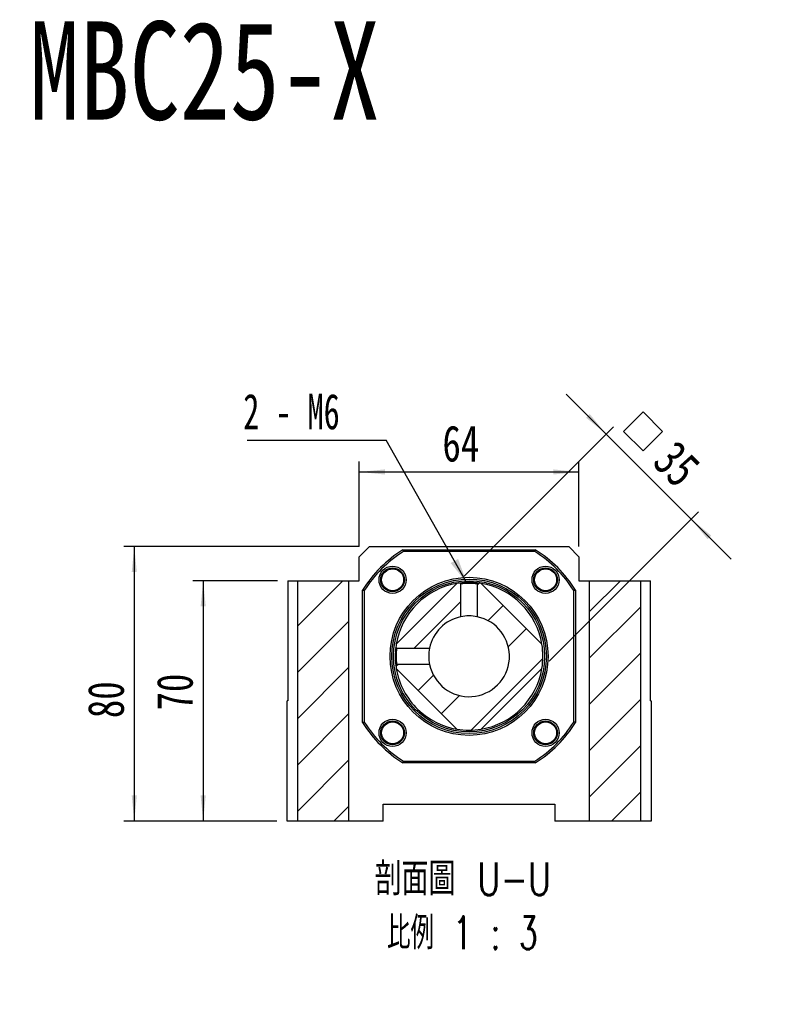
# Model space of a CAD drawing. Header units: millimetres. Extents: x 42 to 268, y 16 to 190.
# Tile 3 of 4: x 122 to 195, y 94 to 190. Entities that reach past the tile are written whole.
import ezdxf

# ---------------------------------------------------------------- set-up
doc = ezdxf.new("R2010")
doc.units = ezdxf.units.MM
doc.layers.add('FORMAT', color=7, linetype='Continuous')
doc.styles.add('SLDTEXTSTYLE0', font='TXT', dxfattribs={"width": 0.75})
doc.styles.add('SLDTEXTSTYLE3', font='TXT', dxfattribs={"width": 0.666667})
doc.styles.add('SLDTEXTSTYLE4', font='TXT', dxfattribs={"width": 0.75, "bigfont": 'bigfont'})
doc.styles.add('SLDTEXTSTYLE5', font='TXT', dxfattribs={"width": 0.65625, "bigfont": 'bigfont'})
doc.dimstyles.new('SLDDIMSTYLE2', dxfattribs={"dimtxt": 0.18, "dimasz": 2.5, "dimexe": 0, "dimexo": 0.0625, "dimgap": 0, "dimtad": 0, "dimtih": 1, "dimtoh": 1, "dimdec": 0, "dimrnd": 1e-09, "dimzin": 0, "dimdsep": 46, "dimtxsty": 'Standard', "dimsah": 1, "dimcen": 0.09, "dimadec": 0, "dimazin": 0, "dimtfac": 2.5, "dimtdec": 0, "dimtofl": 0, "dimtmove": 0, "dimatfit": 3, "dimfxl": 0, "dimfrac": 2, "dimtolj": 1, "dimtzin": 0, "dimarcsym": 0})
doc.dimstyles.new('SLDDIMSTYLE3', dxfattribs={"dimtxt": 3.5, "dimasz": 2.5, "dimexe": 0, "dimexo": 0.0625, "dimgap": 0.875, "dimtad": 1, "dimlfac": 3, "dimrnd": 1e-09, "dimzin": 12, "dimdsep": 46, "dimtxsty": 'SLDTEXTSTYLE0', "dimsah": 1, "dimcen": 0.09, "dimadec": 0, "dimazin": 3, "dimtfac": 1, "dimtmove": 0, "dimatfit": 0, "dimfxl": 0, "dimfrac": 2, "dimtolj": 1, "dimtzin": 12, "dimarcsym": 0})
doc.dimstyles.new('SLDDIMSTYLE4', dxfattribs={"dimtxt": 3.5, "dimasz": 2.5, "dimexe": 0, "dimexo": 0.0625, "dimgap": 0.875, "dimtad": 1, "dimlfac": 3, "dimrnd": 1e-09, "dimzin": 12, "dimdsep": 46, "dimtxsty": 'SLDTEXTSTYLE0', "dimsah": 1, "dimcen": 0.09, "dimadec": 0, "dimazin": 3, "dimtfac": 1, "dimtofl": 0, "dimtmove": 0, "dimatfit": 3, "dimfxl": 0, "dimfrac": 2, "dimtolj": 1, "dimtzin": 12, "dimarcsym": 0})
doc.dimstyles.new('SLDDIMSTYLE5', dxfattribs={"dimtxt": 3.5, "dimasz": 2.5, "dimexe": 0, "dimexo": 0.0625, "dimgap": 0.875, "dimtad": 0, "dimtih": 1, "dimtoh": 1, "dimdec": 6, "dimlfac": 3, "dimrnd": 1e-09, "dimzin": 12, "dimdsep": 46, "dimtxsty": 'SLDTEXTSTYLE0', "dimblk1": 'NONE', "dimsah": 1, "dimcen": 0, "dimadec": 0, "dimazin": 3, "dimtfac": 1, "dimtmove": 0, "dimatfit": 3, "dimldrblk": 'NONE', "dimfxl": 0, "dimfrac": 2, "dimtolj": 1, "dimtzin": 12, "dimarcsym": 0})

# ---------------------------------------------------------------- blocks, each defined once
blk = doc.blocks.new('SW_SYMBOL_HOLE_SPOT')
at = {"layer": 'FORMAT', "color": 0}
for p, q in [((0, 875), (0, 75)), ((1600, 75), (1600, 875)), ((0, 75), (1600, 75))]:
    blk.add_line(p, q, dxfattribs=at)
blk = doc.blocks.new('_D_7')
at = {"layer": 'FORMAT'}
for p, q in [((79.62, 135.744), (79.064, 130.105)), ((79.064, 130.105), (75.635, 95.317)), ((75.635, 95.317), (42.344, 95.317))]:
    blk.add_line(p, q, dxfattribs=at)
blk.add_solid([(79.064, 130.105), (78.57, 127.642), (79.068, 127.593)], dxfattribs=at)
at = {"layer": 'FORMAT', "xscale": 0.004470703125, "yscale": 0.004470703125, "zscale": 0.004470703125}
blk.add_blockref('SW_SYMBOL_HOLE_SPOT', (46.955, 95.802), dxfattribs=at)
at = {"layer": 'FORMAT', "char_height": 3.5, "attachment_point": 1}
for s, insert, style in [('%%c', (42.344, 105.438), 'SLDTEXTSTYLE0'), ('11 \\M+18AAE\\M+19153\\M+18AD1\\M+190FA', (48.935, 105.492), 'SLDTEXTSTYLE4'), ('%%c', (56.4, 99.829), 'SLDTEXTSTYLE0'), ('17', (62.991, 99.882), 'SLDTEXTSTYLE0')]:
    blk.add_mtext(s, dxfattribs=dict(at, insert=insert, style=style))
blk = doc.blocks.new('_NONE')
blk = doc.blocks.new('_D_15')
at = {"layer": 'FORMAT', "color": 7}
for p, q in [((146.98, 135.373), (138.773, 135.373)), ((139.773, 135.373), (139.773, 112.039)), ((146.914, 112.039), (138.773, 112.039))]:
    blk.add_line(p, q, dxfattribs=at)
for points in [[(139.773, 135.373), (139.523, 132.873), (140.023, 132.873)], [(139.773, 112.039), (140.023, 114.539), (139.523, 114.539)]]:
    blk.add_solid(points, dxfattribs=at)
at = {"layer": 'FORMAT', "color": 7, "insert": (135.261, 122.786), "char_height": 3.5, "attachment_point": 1, "rotation": 90, "style": 'SLDTEXTSTYLE0'}
blk.add_mtext('70', dxfattribs=at)
blk = doc.blocks.new('_D_16')
at = {"layer": 'FORMAT', "color": 7}
for p, q in [((154.914, 138.706), (132.086, 138.706)), ((133.086, 138.706), (133.086, 112.039)), ((146.914, 112.039), (132.086, 112.039))]:
    blk.add_line(p, q, dxfattribs=at)
for points in [[(133.086, 138.706), (132.836, 136.206), (133.336, 136.206)], [(133.086, 112.039), (133.336, 114.539), (132.836, 114.539)]]:
    blk.add_solid(points, dxfattribs=at)
at = {"layer": 'FORMAT', "color": 7, "insert": (128.574, 122.041), "char_height": 3.5, "attachment_point": 1, "rotation": 90, "style": 'SLDTEXTSTYLE0'}
blk.add_mtext('80', dxfattribs=at)
blk = doc.blocks.new('_D_17')
at = {"layer": 'FORMAT', "color": 7}
for p, q in [((154.914, 138.706), (154.914, 146.926)), ((176.247, 138.706), (176.247, 146.926)), ((154.914, 145.926), (176.247, 145.926))]:
    blk.add_line(p, q, dxfattribs=at)
for points in [[(154.914, 145.926), (157.414, 145.676), (157.414, 146.176)], [(176.247, 145.926), (173.747, 146.176), (173.747, 145.676)]]:
    blk.add_solid(points, dxfattribs=at)
at = {"layer": 'FORMAT', "color": 7, "insert": (162.994, 150.438), "char_height": 3.5, "attachment_point": 1, "style": 'SLDTEXTSTYLE0'}
blk.add_mtext('64', dxfattribs=at)
blk = doc.blocks.new('SW_SYMBOL_MOD_BOX')
at = {"layer": 'FORMAT', "color": 0}
for p, q in [((200, 200), (200, 800)), ((200, 800), (800, 800)), ((800, 800), (800, 200)), ((200, 200), (800, 200))]:
    blk.add_line(p, q, dxfattribs=at)
blk = doc.blocks.new('_D_18')
at = {"layer": 'FORMAT', "color": 7}
for p, q in [((178.888, 149.597), (174.999, 153.486)), ((165.107, 135.815), (179.595, 150.304)), ((178.888, 149.597), (187.138, 141.347)), ((173.356, 127.565), (187.845, 142.054)), ((187.138, 141.347), (191.027, 137.458))]:
    blk.add_line(p, q, dxfattribs=at)
for points in [[(178.888, 149.597), (177.297, 151.541), (176.944, 151.188)], [(187.138, 141.347), (188.729, 139.402), (189.082, 139.756)]]:
    blk.add_solid(points, dxfattribs=at)
at = {"layer": 'FORMAT', "color": 7, "xscale": 0.004470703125, "yscale": 0.004470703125, "zscale": 0.004470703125, "rotation": 315.0000000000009}
blk.add_blockref('SW_SYMBOL_MOD_BOX', (179.305, 149.866), dxfattribs=at)
at = {"layer": 'FORMAT', "color": 7, "insert": (185.726, 149.215), "char_height": 3.5, "attachment_point": 1, "rotation": 315, "style": 'SLDTEXTSTYLE0'}
blk.add_mtext('35', dxfattribs=at)
blk = doc.blocks.new('SW_NOTE_2')
at = {"layer": 'FORMAT', "color": 0, "char_height": 3.175, "attachment_point": 2}
for s, insert, style in [('\\M+19655\\M+196CA\\M+19AA4 U-U', (10.319, 4.093), 'SLDTEXTSTYLE4'), ('\\M+194E4\\M+197E1 1 : 3', (10.268, -1.141), 'SLDTEXTSTYLE5')]:
    blk.add_mtext(s, dxfattribs=dict(at, insert=insert, style=style))
blk = doc.blocks.new('SW_NOTE_3')
at = {"layer": 'FORMAT', "color": 0}
blk.add_line((-13.485, 0), (0, 0), dxfattribs=at)
at = {"layer": 'FORMAT', "color": 0, "insert": (-13.862, 4.515), "char_height": 3.4396, "attachment_point": 1, "style": 'SLDTEXTSTYLE3'}
blk.add_mtext('2 - M6', dxfattribs=at)

msp = doc.modelspace()

# ---------------------------------------------------------------- hatches: boundary and pattern name
at = {"layer": 'FORMAT', "linetype": 'Continuous', "lineweight": 18}
h = msp.add_hatch(dxfattribs=at)
h.set_pattern_fill('ANSI31', color=256, style=0)
h.paths.add_polyline_path([(153.9137191, 135.37252776), (148.9137191, 135.37252776), (148.9137191, 112.03919443), (153.9137191, 112.03919443)], flags=0)
h = msp.add_hatch(dxfattribs=at)
h.set_pattern_fill('ANSI31', color=256, style=0)
edge = h.paths.add_edge_path(flags=0)
edge.add_line((158.51167592, 126.85832516), (164.3995165, 120.97048459))
edge.add_arc((165.58038577, 128.03919443), 7.16666667, 260.5159837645, 279.4840162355)
edge.add_line((166.76125503, 120.97048459), (172.64909561, 126.85832516))
edge.add_arc((165.58038577, 128.03919443), 7.16666667, 350.5159837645, 369.4840162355)
edge.add_line((172.64909561, 129.2200637), (166.76125503, 135.10790428))
edge.add_arc((165.58038577, 128.03919443), 7.16666667, 80.5159837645, 82.955784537)
edge.add_spline(control_points=[(166.4592718, 135.15176573), (166.45147431, 135.14456759), (166.44367995, 135.13725666), (166.43588038, 135.12995131), (166.42808082, 135.12264596), (166.42027606, 135.11534618), (166.41246572, 135.10805236), (166.39684519, 135.09346486), (166.3812024, 135.07890114), (166.36553411, 135.06436496)], knot_values=[0, 0, 0, 0, 0.0000961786, 0.0000961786, 0.0000961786, 0.0001923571, 0.0001923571, 0.0001923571, 0.0003847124, 0.0003847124, 0.0003847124, 0.0003847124], weights=[1, 1, 1, 1, 1, 1, 1, 1, 1, 1], degree=3, periodic=0)
edge.add_line((166.36553411, 135.06436496), (166.36640506, 131.87617911))
edge.add_arc((165.58038577, 128.03919443), 3.91666667, -168.4229356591, 78.4229356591, ccw=False)
edge.add_line((161.74340109, 127.25317513), (158.55474802, 127.25317513))
edge.add_spline(control_points=[(158.55474802, 127.25317513), (158.54067797, 127.2383885), (158.52611404, 127.222746), (158.51152633, 127.20712577), (158.50423255, 127.19931573), (158.4969328, 127.19151127), (158.4896275, 127.18371201), (158.4823222, 127.17591275), (158.47501133, 127.16811871), (158.46769526, 127.16032955)], knot_values=[0, 0, 0, 0, 0.0001923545, 0.0001923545, 0.0001923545, 0.0002885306, 0.0002885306, 0.0002885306, 0.0003847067, 0.0003847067, 0.0003847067, 0.0003847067], weights=[1, 1, 1, 1, 1, 1, 1, 1, 1, 1], degree=3, periodic=0)
edge.add_arc((165.58038577, 128.03919443), 7.16666667, 187.0439308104, 189.4840162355)
h = msp.add_hatch(dxfattribs=at)
h.set_pattern_fill('ANSI31', color=256, style=0)
edge = h.paths.add_edge_path(flags=0)
edge.add_spline(control_points=[(158.46770613, 128.91820417), (158.47502229, 128.91041424), (158.48233326, 128.90261942), (158.48963865, 128.89481938), (158.49694403, 128.88701936), (158.50424383, 128.87921412), (158.51153767, 128.8714033), (158.52612521, 128.85578182), (158.54068894, 128.84013805), (158.55522509, 128.82446873)], knot_values=[0, 0, 0, 0, 0.0000961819, 0.0000961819, 0.0000961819, 0.0001923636, 0.0001923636, 0.0001923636, 0.0003847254, 0.0003847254, 0.0003847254, 0.0003847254], weights=[1, 1, 1, 1, 1, 1, 1, 1, 1, 1], degree=3, periodic=0)
edge.add_line((158.55522509, 128.82446873), (161.74340109, 128.82521373))
edge.add_arc((165.58038577, 128.03919443), 3.91666667, 101.5770643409, 168.4229356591, ccw=False)
edge.add_line((164.79436647, 131.87617911), (164.79436647, 135.06484341))
edge.add_spline(control_points=[(164.79436647, 135.06484341), (164.77956364, 135.07891183), (164.76392292, 135.09347585), (164.74830445, 135.10806364), (164.74049529, 135.11535746), (164.7326917, 135.12265724), (164.72489332, 135.12996258), (164.71709494, 135.13726792), (164.70930177, 135.14457881), (164.70151348, 135.15189491)], knot_values=[0, 0, 0, 0, 0.0001923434, 0.0001923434, 0.0001923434, 0.000288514, 0.000288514, 0.000288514, 0.0003846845, 0.0003846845, 0.0003846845, 0.0003846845], weights=[1, 1, 1, 1, 1, 1, 1, 1, 1, 1], degree=3, periodic=0)
edge.add_arc((165.58038577, 128.03919443), 7.16666667, 97.0439797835, 99.4840162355)
edge.add_line((164.3995165, 135.10790428), (158.51167592, 129.2200637))
edge.add_arc((165.58038577, 128.03919443), 7.16666667, 170.5159837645, 172.954735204)
h = msp.add_hatch(dxfattribs=at)
h.set_pattern_fill('ANSI31', color=256, style=0)
h.paths.add_polyline_path([(182.24705243, 135.37252776), (177.24705243, 135.37252776), (177.24705243, 112.03919443), (182.24705243, 112.03919443)], flags=0)

# ---------------------------------------------------------------- linework, layer by layer
at = {"color": 7, "linetype": 'Continuous', "lineweight": 25}
for p, q in [((155.91371938, 138.7058616), (154.91371859, 137.70586082)), ((155.91371938, 138.7058616), (175.24705215, 138.7058616)), ((176.24705294, 137.70586082), (175.24705215, 138.7058616)), ((154.91371859, 135.37252772), (154.91371859, 137.70586082)), ((159.15776922, 138.3725276), (172.00300231, 138.3725276)), ((171.95524967, 138.20586121), (159.20552186, 138.20586121)), ((176.24705294, 137.70586082), (176.24705294, 135.37252772)), ((147.98038586, 135.37252772), (147.98038586, 123.70586101)), ((147.98038586, 135.37252772), (148.91371885, 135.37252772)), ((148.91371885, 135.37252772), (153.91371905, 135.37252772)), ((148.91371885, 135.37252772), (148.91371885, 112.03919429)), ((153.91371905, 112.03919429), (153.91371905, 135.37252772)), ((153.91371905, 135.37252772), (154.91371859, 135.37252772)), ((158.51167599, 129.22006373), (164.39951647, 135.10790421)), ((164.79436643, 131.87617918), (164.79436643, 135.06484358)), ((166.3664051, 135.06483737), (166.3664051, 131.87617918)), ((166.76125506, 135.10790421), (172.64909555, 129.22006373)), ((176.24705294, 135.37252772), (177.24705248, 135.37252772)), ((177.24705248, 135.37252772), (182.24705268, 135.37252772)), ((177.24705248, 135.37252772), (177.24705248, 112.03919429)), ((182.24705268, 112.03919429), (182.24705268, 135.37252772)), ((182.24705268, 135.37252772), (183.18038567, 135.37252772)), ((183.18038567, 123.70586101), (183.18038567, 135.37252772)), ((155.2470526, 121.61657789), (155.2470526, 134.46181097)), ((155.41371899, 134.41405834), (155.41371899, 121.66433052)), ((175.74705255, 121.66433052), (175.74705255, 134.41405834)), ((175.91371893, 134.46181097), (175.91371893, 121.61657789)), ((158.55475214, 128.82521376), (161.74340102, 128.82521376)), ((161.74340102, 127.2531751), (158.55474779, 127.2531751)), ((164.39951647, 120.97048465), (158.51167599, 126.85832514)), ((172.64909555, 126.85832514), (166.76125506, 120.97048465)), ((147.91371931, 112.03919429), (147.91371931, 123.70586101)), ((147.98038586, 123.70586101), (147.91371931, 123.70586101)), ((183.18038567, 123.70586101), (183.24705222, 123.70586101)), ((183.24705222, 123.70586101), (183.24705222, 112.03919429)), ((172.00300231, 117.70586127), (159.15776922, 117.70586127)), ((159.20552186, 117.87252765), (171.95524967, 117.87252765)), ((157.24705231, 113.70586061), (173.91371922, 113.70586061)), ((157.24705231, 112.03919429), (157.24705231, 113.70586061)), ((173.91371922, 113.70586061), (173.91371922, 112.03919429)), ((148.91371885, 112.03919429), (147.91371931, 112.03919429)), ((153.91371905, 112.03919429), (148.91371885, 112.03919429)), ((157.24705231, 112.03919429), (153.91371905, 112.03919429)), ((177.24705248, 112.03919429), (173.91371922, 112.03919429)), ((182.24705268, 112.03919429), (177.24705248, 112.03919429)), ((183.24705222, 112.03919429), (182.24705268, 112.03919429))]:
    msp.add_line(p, q, dxfattribs=at)
at = {"color": 7, "linetype": 'Continuous', "lineweight": 25, "flags": 128}
for points in [[(165.00278389, 135.18254723), (164.8814385, 135.17169608), (164.70150014, 135.15176578)], [(166.45927178, 135.15176578), (166.36324916, 135.16297394), (165.99832822, 135.19366412)]]:
    msp.add_lwpolyline(points, dxfattribs=at)
at = {"color": 7, "linetype": 'Continuous', "lineweight": 25}
for centre, radius in [((158.15576456, 135.46381563), 1.31666667), ((158.15576456, 135.46381563), 1.15), ((173.00500697, 135.46381563), 1.31666667), ((173.00500697, 135.46381563), 1.15), ((158.15576456, 135.46381563), 1.06666667), ((165.58038577, 128.03919443), 7.66666667), ((173.00500697, 135.46381563), 1.06666667), ((165.58038577, 128.03919443), 7.5), ((165.58038577, 128.03919443), 7.33333333), ((158.15576456, 120.61457323), 1.31666667), ((158.15576456, 120.61457323), 1.15), ((158.15576456, 120.61457323), 1.06666667), ((173.00500697, 120.61457323), 1.31666667), ((173.00500697, 120.61457323), 1.15), ((173.00500697, 120.61457323), 1.06666667)]:
    msp.add_circle(centre, radius, dxfattribs=at)
for centre, radius, start, end in [((165.58038577, 128.03919443), 12.16666667, 121.8627495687, 148.1372504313), ((165.58038577, 128.03919443), 12, 122.0891838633, 147.9108161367), ((165.58038577, 128.03919443), 12, 32.0891838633, 57.9108161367), ((165.58038577, 128.03919443), 12.16666667, 31.8627495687, 58.1372504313), ((165.58038577, 128.03919443), 7.16666667, 99.4840162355, 170.5159837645), ((165.58038577, 128.03919443), 7.16666667, 97.0442119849, 99.4840162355), ((165.58038555, 128.04908863), 7.15680733, 82.9308639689, 97.0691764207), ((179.18926408, 150.57152289), 21.15797352, 226.784689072, 227.1319308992), ((165.58039832, 129.03569702), 6.08002831, 82.5764123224, 97.4237688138), ((151.96315459, 150.58276898), 21.17190121, 312.8638971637, 313.2109358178), ((165.58038577, 128.03919443), 7.16666667, 80.5159837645, 82.955784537), ((165.58038577, 128.03919443), 7.16666667, 9.4840162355, 80.5159837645), ((165.58038577, 128.03919443), 3.91666667, 191.5770643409, 78.4229356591), ((165.58038577, 128.03919443), 3.91666667, 101.5770643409, 168.4229356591), ((165.58043286, 128.04537211), 3.91053702, 78.5177573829, 101.6479990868), ((165.58038577, 128.03919443), 7.16666667, 170.5159837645, 172.954735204), ((165.58038577, 128.03919443), 7.16666667, 350.5159837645, 9.4840162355), ((165.57029378, 128.03919959), 7.15661039, 172.9295397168, 187.0697333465), ((142.99303054, 114.38209099), 21.23120765, 42.8626250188, 43.208705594), ((164.58609506, 128.03921405), 6.08223212, 172.5779399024, 187.4211544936), ((165.56725461, 128.03944348), 3.90362886, 168.368052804, 191.5546081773), ((165.58038577, 128.03919443), 7.16666667, 181.2634275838, 186.9510366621), ((143.02969144, 141.66350316), 21.1819264, 316.7883206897, 317.1351897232), ((165.58038577, 128.03919443), 7.16666667, 187.0441599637, 189.4840162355), ((165.58038577, 128.03919443), 7.16666667, 189.4840162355, 226.1462626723), ((165.58038577, 128.03919443), 7.16666667, 279.4840162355, 350.5159837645), ((165.58038577, 128.03919443), 7.16666667, 226.1462626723, 260.5159837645), ((165.58038577, 128.03919443), 12.16666667, 211.8627495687, 238.1372504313), ((165.58038577, 128.03919443), 12, 212.0891838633, 237.9108161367), ((165.58038577, 128.03919443), 12, 302.0891838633, 327.9108161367), ((165.58038577, 128.03919443), 12.16666667, 301.8627495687, 328.1372504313), ((165.58038577, 128.03919443), 7.16666667, 260.5159837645, 279.4840162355)]:
    msp.add_arc(centre, radius, start, end, dxfattribs=at)
for points in [[(159.15776948, 138.37252776), (159.17363011, 138.31696408), (159.18954719, 138.26140844), (159.20552193, 138.2058611)], [(172.00300206, 138.37252776), (171.98714142, 138.31696408), (171.97122434, 138.26140844), (171.9552496, 138.2058611)], [(155.4137191, 134.41405826), (155.35817176, 134.430033), (155.30261612, 134.44595009), (155.24705243, 134.46181072)], [(175.9137191, 134.46181072), (175.85815541, 134.44595009), (175.80259977, 134.430033), (175.74705243, 134.41405826)], [(155.24705243, 121.61657814), (155.30261612, 121.63243877), (155.35817176, 121.64835586), (155.4137191, 121.6643306)], [(175.9137191, 121.61657814), (175.85815541, 121.63243877), (175.80259977, 121.64835586), (175.74705243, 121.6643306)], [(159.15776948, 117.7058611), (159.17363011, 117.76142478), (159.18954719, 117.81698043), (159.20552193, 117.87252776)], [(172.00300206, 117.7058611), (171.98714142, 117.76142478), (171.97122434, 117.81698043), (171.9552496, 117.87252776)]]:
    msp.add_open_spline(points, degree=3, dxfattribs=at)

# ---------------------------------------------------------------- block references
at = {"layer": 'FORMAT', "color": 7}
msp.add_blockref('SW_NOTE_3', (157.52712558, 148.99445137), dxfattribs=at)
at = {"layer": 'FORMAT'}
msp.add_blockref('SW_NOTE_2', (154.65166451, 103.94133889), dxfattribs=at)

# ---------------------------------------------------------------- texts
at = {"layer": 'FORMAT', "color": 7, "insert": (122.91253985, 189.63499662), "char_height": 9.525, "attachment_point": 1, "style": 'SLDTEXTSTYLE0'}
msp.add_mtext('MBC25-X', dxfattribs=at)

# ---------------------------------------------------------------- dimensions: what is measured, and where the dimension line sits
at = {"layer": 'FORMAT', "color": 7}
dim = msp.add_linear_dim(base=(187.13775279, 141.34698234), p1=(164.3995165, 135.10790428), p2=(172.64909561, 126.85832516), angle=315, text='{\\fGDT;o}<>', dimstyle='SLDDIMSTYLE3', dxfattribs=at)
dim.commit()
dim.dimension.update_dxf_attribs({"geometry": '_D_18', "text_midpoint": (182.55859405, 145.92614108), "dimtype": 160})
dim = msp.add_linear_dim(base=(176.24705243, 145.92614108), p1=(154.9137191, 137.7058611), p2=(176.24705243, 137.7058611), dimstyle='SLDDIMSTYLE4', dxfattribs=at)
dim.commit()
dim.dimension.update_dxf_attribs({"geometry": '_D_17', "text_midpoint": (165.58038993, 145.92614108), "dimtype": 160})
for base, p1, picture, middle in [((133.08594127, 112.03919443), (155.9137191, 138.7058611), '_D_16', (133.08594127, 124.62724678)), ((139.77318746, 112.03919443), (147.98038577, 135.37252776), '_D_15', (139.77318746, 125.37252776))]:
    dim = msp.add_linear_dim(base=base, p1=p1, p2=(147.9137191, 112.03919443), angle=90, dimstyle='SLDDIMSTYLE4', dxfattribs=at)
    dim.commit()
    dim.dimension.update_dxf_attribs({"geometry": picture, "text_midpoint": middle, "dimtype": 160})
at = {"layer": 'FORMAT'}
dim = msp.add_diameter_dim_2p(p1=(79.61974773, 135.74433378), p2=(79.0639387, 130.10499096), text='<> 完全貫穿\\P{\\fGDT;v}%%c 17 \\P', dimstyle='SLDDIMSTYLE5', dxfattribs=at)
dim.commit()
dim.dimension.update_dxf_attribs({"geometry": '_D_7', "text_midpoint": (58.19602526, 100.92653842), "dimtype": 163})

# ---------------------------------------------------------------- leaders
at = {"layer": 'FORMAT', "color": 7}
msp.add_leader([(165.39004102, 135.11266995), (157.52712558, 148.99445137)], dimstyle='SLDDIMSTYLE2', dxfattribs=at)

doc.saveas('drawing.dxf')
